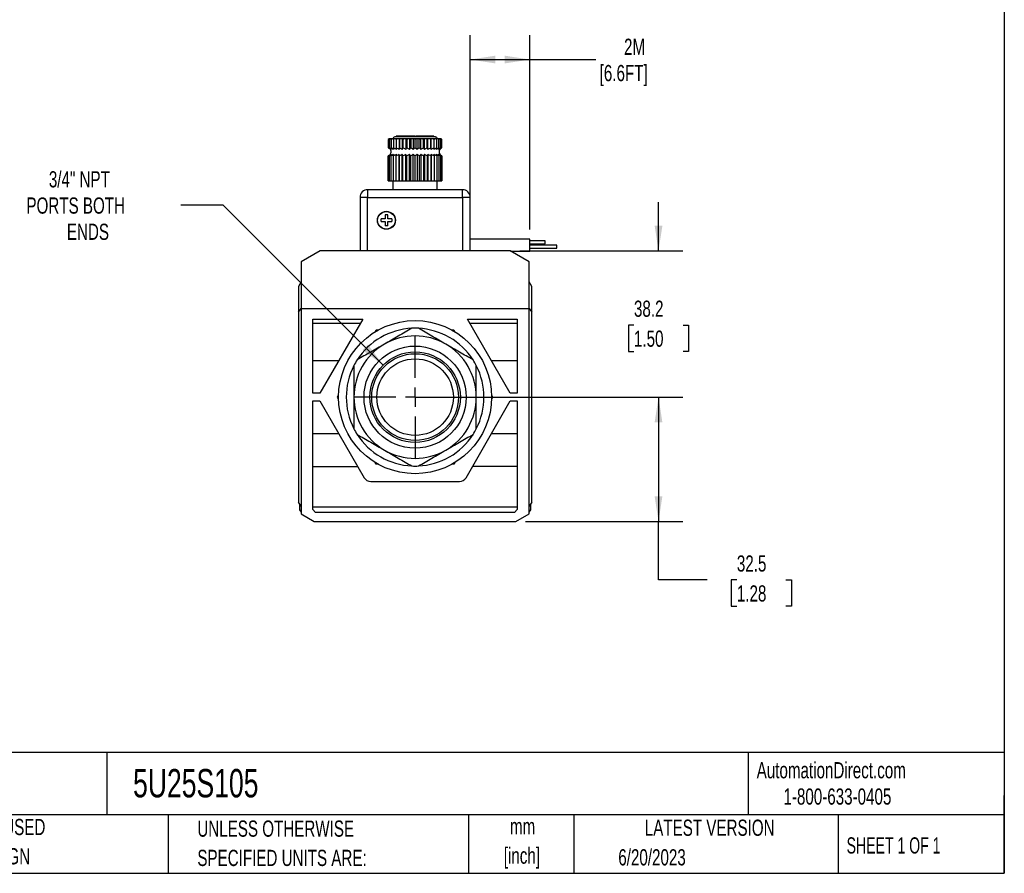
# Model space of a CAD drawing. Header units: millimetres. Extents: x 13 to 546, y 13 to 419.
# Tile 12 of 16: x 289 to 546, y 13 to 236. Entities that reach past the tile are written whole.
import ezdxf

# ---------------------------------------------------------------- set-up
doc = ezdxf.new("R2010")
doc.units = ezdxf.units.MM
doc.header["$LTSCALE"] = 2
doc.linetypes.add('CENTERX2', pattern=[20.32, 12.7, -2.54, 2.54, -2.54])
doc.layers.add('CENTER', color=40, linetype='CENTERX2')
doc.layers.add('DIMENSIONS', color=140, linetype='Continuous', lineweight=25)
doc.layers.add('TEXT', color=140, linetype='Continuous', lineweight=25)
doc.styles.add('SLDTEXTSTYLE0', font='TXT', dxfattribs={"width": 0.7})
doc.styles.add('SLDTEXTSTYLE1', font='TXT', dxfattribs={"width": 0.65})
doc.dimstyles.new('SLDDIMSTYLE0', dxfattribs={"dimtxt": 4.316016, "dimasz": 6.604, "dimexe": 0, "dimexo": 0.0625, "dimgap": 1.079004, "dimtad": 0, "dimtih": 1, "dimtoh": 1, "dimrnd": 1e-09, "dimzin": 12, "dimdsep": 46, "dimtxsty": 'SLDTEXTSTYLE0', "dimsah": 1, "dimcen": 0.09, "dimadec": 0, "dimazin": 3, "dimtfac": 1, "dimtmove": 0, "dimatfit": 0, "dimfxl": 0, "dimfrac": 2, "dimtolj": 1, "dimtzin": 12, "dimarcsym": 0})
doc.dimstyles.new('SLDDIMSTYLE1', dxfattribs={"dimtxt": 4.316016, "dimasz": 6.604, "dimexe": 0, "dimexo": 0.0625, "dimgap": 1.079004, "dimtad": 0, "dimtih": 1, "dimtoh": 1, "dimrnd": 1e-09, "dimzin": 12, "dimdsep": 46, "dimtxsty": 'SLDTEXTSTYLE0', "dimsah": 1, "dimcen": 0.09, "dimadec": 0, "dimazin": 3, "dimtfac": 1, "dimtofl": 0, "dimtmove": 0, "dimatfit": 3, "dimfxl": 0, "dimfrac": 2, "dimtolj": 1, "dimtzin": 12, "dimarcsym": 0})
doc.dimstyles.new('SLDDIMSTYLE4', dxfattribs={"dimtxt": 4.316016, "dimasz": 6.604, "dimexe": 0, "dimexo": 0.0625, "dimgap": 1.079004, "dimtad": 0, "dimtih": 1, "dimtoh": 1, "dimrnd": 1e-09, "dimzin": 12, "dimdsep": 46, "dimtxsty": 'SLDTEXTSTYLE0', "dimsah": 1, "dimcen": 0, "dimadec": 0, "dimazin": 3, "dimtfac": 1, "dimtofl": 0, "dimtmove": 0, "dimatfit": 3, "dimfxl": 0, "dimfrac": 2, "dimtolj": 1, "dimtzin": 12, "dimarcsym": 0})

# ---------------------------------------------------------------- blocks, each defined once
blk = doc.blocks.new('SW_NOTE_0')
at = {"layer": 'TEXT', "color": 0, "char_height": 4.233, "attachment_point": 2, "style": 'SLDTEXTSTYLE0'}
for s, insert in [('mm', (5.69, 5.46)), ('[inch]', (5.52, -2.19))]:
    blk.add_mtext(s, dxfattribs=dict(at, insert=insert))
blk = doc.blocks.new('SW_NOTE_0_1')
at = {"layer": 'TEXT', "color": 0, "char_height": 4.2333, "attachment_point": 1, "style": 'SLDTEXTSTYLE0'}
for s, insert in [('UNLESS OTHERWISE', (0, 5.46)), ('SPECIFIED UNITS ARE:', (0, -2.19))]:
    blk.add_mtext(s, dxfattribs=dict(at, insert=insert))
blk = doc.blocks.new('SW_NOTE_0_5')
at = {"layer": 'TEXT', "color": 0, "char_height": 4.2333, "attachment_point": 1, "style": 'SLDTEXTSTYLE0'}
for s, insert in [('METRIC UNITS USED', (0, 5.46)), ('FOR PART DESIGN', (0, -2.19))]:
    blk.add_mtext(s, dxfattribs=dict(at, insert=insert))
blk = doc.blocks.new('_D_6')
at = {"layer": 'DIMENSIONS'}
for p, q in [((341.98, 187.25), (330.86, 187.25)), ((383.76, 145.46), (341.98, 187.25))]:
    blk.add_line(p, q, dxfattribs=at)
blk.add_solid([(383.76, 145.46), (379.81, 150.85), (378.38, 149.42)], dxfattribs=at)
at = {"layer": 'DIMENSIONS', "char_height": 4.233, "attachment_point": 1, "style": 'SLDTEXTSTYLE0'}
for s, insert in [('3/4" NPT', (296.41, 196.14)), ('PORTS BOTH', (290.55, 189.28)), ('ENDS', (301.12, 182.42))]:
    blk.add_mtext(s, dxfattribs=dict(at, insert=insert))
blk = doc.blocks.new('_D_7')
at = {"layer": 'DIMENSIONS'}
for p, q in [((394.66, 137.11), (462.08, 137.11)), ((455.73, 137.11), (455.73, 104.61)), ((421, 104.61), (462.08, 104.61)), ((455.73, 89.34), (455.73, 104.61)), ((468.43, 89.34), (455.73, 89.34)), ((476.21, 89.34), (474.76, 89.34)), ((474.76, 89.34), (474.76, 82.48)), ((489.04, 89.34), (490.49, 89.34)), ((490.49, 89.34), (490.49, 82.48)), ((474.76, 82.48), (476.21, 82.48)), ((490.49, 82.48), (489.04, 82.48))]:
    blk.add_line(p, q, dxfattribs=at)
for points in [[(455.73, 137.11), (454.72, 130.5), (456.75, 130.5)], [(455.73, 104.61), (456.75, 111.21), (454.72, 111.21)]]:
    blk.add_solid(points, dxfattribs=at)
at = {"layer": 'DIMENSIONS', "char_height": 4.233, "attachment_point": 1, "style": 'SLDTEXTSTYLE0'}
for s, insert in [('32.5', (476.21, 95.76)), ('1.28', (476.21, 87.94))]:
    blk.add_mtext(s, dxfattribs=dict(at, insert=insert))
blk = doc.blocks.new('_D_8')
at = {"layer": 'DIMENSIONS'}
for p, q in [((455.73, 175.31), (455.73, 188.01)), ((419.46, 175.31), (462.08, 175.31)), ((449.32, 155.91), (447.87, 155.91)), ((447.87, 155.91), (447.87, 149.05)), ((462.15, 155.91), (463.6, 155.91)), ((463.6, 155.91), (463.6, 149.05)), ((447.87, 149.05), (449.32, 149.05)), ((463.6, 149.05), (462.15, 149.05)), ((394.66, 137.11), (462.08, 137.11)), ((455.73, 137.11), (455.73, 124.41))]:
    blk.add_line(p, q, dxfattribs=at)
for points in [[(455.73, 175.31), (456.75, 181.91), (454.72, 181.91)], [(455.73, 137.11), (454.72, 130.5), (456.75, 130.5)]]:
    blk.add_solid(points, dxfattribs=at)
at = {"layer": 'DIMENSIONS', "char_height": 4.233, "attachment_point": 1, "style": 'SLDTEXTSTYLE0'}
for s, insert in [('38.2', (449.32, 162.33)), ('1.50', (449.32, 154.51))]:
    blk.add_mtext(s, dxfattribs=dict(at, insert=insert))
blk = doc.blocks.new('_D_9')
at = {"layer": 'DIMENSIONS'}
for p, q in [((406.52, 180.9), (406.52, 231.66)), ((422.12, 180.9), (422.12, 231.66)), ((406.52, 225.31), (422.12, 225.31)), ((422.12, 225.31), (439.39, 225.31))]:
    blk.add_line(p, q, dxfattribs=at)
for points in [[(406.52, 225.31), (413.13, 224.29), (413.13, 226.32)], [(422.12, 225.31), (415.52, 226.32), (415.52, 224.29)]]:
    blk.add_solid(points, dxfattribs=at)
at = {"layer": 'DIMENSIONS', "char_height": 4.233, "attachment_point": 1, "style": 'SLDTEXTSTYLE0'}
for s, insert in [('2M', (446.72, 230.76)), ('[6.6FT]', (440.35, 223.9))]:
    blk.add_mtext(s, dxfattribs=dict(at, insert=insert))
blk = doc.blocks.new('SW_CENTERMARKSYMBOL_2')
at = {"layer": 'CENTER', "color": 0}
for p, q in [((0, 5.08), (0, 15.89)), ((-5.08, 0), (-15.89, 0)), ((0, 0), (-2.54, 0)), ((0, 0), (0, 2.54)), ((0, 0), (0, -2.54)), ((0, 0), (2.54, 0)), ((5.08, 0), (15.89, 0)), ((0, -5.08), (0, -15.89))]:
    blk.add_line(p, q, dxfattribs=at)

msp = doc.modelspace()

# ---------------------------------------------------------------- linework, layer by layer
for p, q in [((385.322, 204.606), (385.122, 204.406)), ((385.122, 204.406), (385.122, 202.249)), ((385.208, 204.406), (385.208, 202.249)), ((385.324, 204.606), (385.322, 204.606)), ((385.38, 204.606), (385.324, 204.606)), ((385.434, 204.606), (385.38, 204.606)), ((385.603, 204.606), (385.434, 204.606)), ((385.464, 204.406), (385.464, 202.249)), ((385.71, 204.606), (385.603, 204.606)), ((385.986, 204.606), (385.71, 204.606)), ((385.885, 204.406), (385.885, 202.249)), ((386.143, 204.606), (385.986, 204.606)), ((386.521, 204.606), (386.143, 204.606)), ((386.458, 204.406), (386.458, 202.249)), ((386.724, 204.606), (386.521, 204.606)), ((387.193, 204.606), (386.724, 204.606)), ((387.164, 205.306), (387.164, 205.106)), ((387.218, 205.306), (387.164, 205.306)), ((387.172, 204.406), (387.172, 202.249)), ((387.437, 204.606), (387.193, 204.606)), ((387.218, 205.306), (387.218, 205.106)), ((387.383, 205.306), (387.218, 205.306)), ((387.383, 205.306), (387.383, 205.106)), ((387.437, 205.306), (387.383, 205.306)), ((387.437, 205.306), (387.437, 205.106)), ((389.411, 205.306), (387.437, 205.306)), ((387.946, 204.606), (387.437, 204.606)), ((387.946, 204.606), (387.946, 201.808)), ((387.986, 204.606), (387.946, 204.606)), ((388.266, 204.606), (387.986, 204.606)), ((388.007, 204.406), (388.007, 202.249)), ((388.762, 204.606), (388.266, 204.606)), ((388.762, 204.606), (388.762, 201.808)), ((388.882, 204.606), (388.762, 204.606)), ((389.189, 204.606), (388.882, 204.606)), ((388.944, 204.406), (388.944, 202.249)), ((389.661, 204.606), (389.189, 204.606)), ((389.411, 205.306), (389.411, 205.106)), ((389.461, 205.306), (389.411, 205.306)), ((389.461, 205.106), (389.461, 205.306)), ((389.478, 205.306), (389.461, 205.306)), ((389.478, 205.306), (389.478, 205.106)), ((390.093, 205.306), (389.478, 205.306)), ((389.661, 204.606), (389.661, 201.808)), ((389.857, 204.606), (389.661, 204.606)), ((390.185, 204.606), (389.857, 204.606)), ((389.958, 204.406), (389.958, 202.249)), ((390.093, 205.306), (390.093, 205.106)), ((390.236, 205.306), (390.093, 205.306)), ((390.621, 204.606), (390.185, 204.606)), ((390.236, 205.306), (390.236, 205.106)), ((390.682, 205.306), (390.236, 205.306)), ((390.621, 204.606), (390.621, 201.808)), ((390.888, 204.606), (390.621, 204.606)), ((390.682, 205.306), (390.682, 205.106)), ((390.938, 205.306), (390.682, 205.306)), ((391.229, 204.606), (390.888, 204.606)), ((390.938, 205.306), (390.938, 205.106)), ((390.941, 205.306), (390.941, 205.106)), ((391.034, 205.306), (390.941, 205.306)), ((391.027, 204.406), (391.027, 202.249)), ((391.034, 205.306), (391.034, 205.106)), ((391.226, 205.306), (391.034, 205.306)), ((391.226, 205.306), (391.226, 205.106)), ((391.412, 205.306), (391.226, 205.306)), ((391.617, 204.606), (391.229, 204.606)), ((391.412, 205.306), (391.412, 205.106)), ((391.744, 205.306), (391.412, 205.306)), ((391.617, 204.606), (391.617, 201.808)), ((391.949, 204.606), (391.617, 204.606)), ((391.744, 205.306), (391.744, 205.106)), ((392.181, 205.306), (391.744, 205.306)), ((392.294, 204.606), (391.949, 204.606)), ((392.122, 202.249), (392.122, 204.406)), ((392.181, 205.306), (392.181, 205.106)), ((392.626, 204.606), (392.294, 204.606)), ((392.353, 205.306), (392.353, 205.106)), ((392.79, 205.306), (392.353, 205.306)), ((392.626, 201.808), (392.626, 204.606)), ((393.014, 204.606), (392.626, 204.606)), ((392.79, 205.306), (392.79, 205.106)), ((393.816, 205.306), (392.79, 205.306)), ((393.356, 204.606), (393.014, 204.606)), ((393.217, 202.249), (393.217, 204.406)), ((393.622, 204.606), (393.356, 204.606)), ((393.622, 201.808), (393.622, 204.606)), ((394.058, 204.606), (393.622, 204.606)), ((393.816, 205.306), (393.816, 205.106)), ((394.567, 205.306), (393.816, 205.306)), ((394.386, 204.606), (394.058, 204.606)), ((394.285, 202.249), (394.285, 204.406)), ((394.582, 204.606), (394.386, 204.606)), ((394.567, 205.306), (394.567, 205.106)), ((395.147, 205.306), (394.567, 205.306)), ((394.582, 201.808), (394.582, 204.606)), ((395.054, 204.606), (394.582, 204.606)), ((395.362, 204.606), (395.054, 204.606)), ((395.147, 205.306), (395.147, 205.106)), ((395.863, 205.306), (395.147, 205.306)), ((395.3, 202.249), (395.3, 204.406)), ((395.481, 204.606), (395.362, 204.606)), ((395.481, 201.808), (395.481, 204.606)), ((395.978, 204.606), (395.481, 204.606)), ((395.863, 205.306), (395.863, 205.106)), ((395.885, 205.306), (395.863, 205.306)), ((395.885, 205.106), (395.885, 205.306)), ((396.372, 205.306), (395.885, 205.306)), ((396.257, 204.606), (395.978, 204.606)), ((396.236, 202.249), (396.236, 204.406)), ((396.297, 204.606), (396.257, 204.606)), ((396.297, 201.808), (396.297, 204.606)), ((396.806, 204.606), (396.297, 204.606)), ((396.372, 205.306), (396.372, 205.106)), ((396.797, 205.306), (396.372, 205.306)), ((396.797, 205.306), (396.797, 205.106)), ((397.029, 205.306), (396.797, 205.306)), ((397.05, 204.606), (396.806, 204.606)), ((397.029, 205.106), (397.029, 205.306)), ((397.52, 204.606), (397.05, 204.606)), ((397.071, 202.249), (397.071, 204.406)), ((397.723, 204.606), (397.52, 204.606)), ((398.1, 204.606), (397.723, 204.606)), ((397.785, 202.249), (397.785, 204.406)), ((398.257, 204.606), (398.1, 204.606)), ((398.533, 204.606), (398.257, 204.606)), ((398.359, 202.249), (398.359, 204.406)), ((398.64, 204.606), (398.533, 204.606)), ((398.809, 204.606), (398.64, 204.606)), ((398.779, 202.249), (398.779, 204.406)), ((398.863, 204.606), (398.809, 204.606)), ((398.919, 204.606), (398.863, 204.606)), ((398.922, 204.606), (398.919, 204.606)), ((399.122, 204.406), (398.922, 204.606)), ((399.035, 202.249), (399.035, 204.406)), ((399.122, 202.249), (399.122, 204.406)), ((385.128, 202.247), (385.161, 202.235)), ((385.122, 193.606), (385.122, 200.163)), ((385.208, 193.606), (385.208, 200.163)), ((385.464, 193.606), (385.464, 200.163)), ((385.885, 193.606), (385.885, 200.163)), ((386.458, 193.606), (386.458, 200.163)), ((387.172, 193.606), (387.172, 200.163)), ((387.946, 193.606), (387.946, 200.604)), ((388.007, 193.606), (388.007, 200.163)), ((388.762, 193.606), (388.762, 200.604)), ((388.944, 193.606), (388.944, 200.163)), ((389.661, 193.606), (389.661, 200.604)), ((389.958, 193.606), (389.958, 200.163)), ((390.621, 193.606), (390.621, 200.604)), ((391.027, 193.606), (391.027, 200.163)), ((391.617, 193.606), (391.617, 200.604)), ((392.122, 193.606), (392.122, 200.163)), ((392.626, 200.604), (392.626, 193.606)), ((393.217, 200.163), (393.217, 193.606)), ((393.622, 200.604), (393.622, 193.606)), ((394.285, 200.163), (394.285, 193.606)), ((394.582, 200.604), (394.582, 193.606)), ((395.3, 200.163), (395.3, 193.606)), ((395.481, 200.604), (395.481, 193.606)), ((396.236, 200.163), (396.236, 193.606)), ((396.297, 200.604), (396.297, 193.606)), ((397.071, 200.163), (397.071, 193.606)), ((397.785, 200.163), (397.785, 193.606)), ((398.359, 200.163), (398.359, 193.606)), ((398.779, 200.163), (398.779, 193.606)), ((399.035, 200.163), (399.035, 193.606)), ((399.115, 200.165), (399.082, 200.178)), ((399.122, 200.163), (399.122, 193.606)), ((385.122, 193.606), (385.208, 193.606)), ((385.208, 193.606), (385.464, 193.606)), ((385.464, 193.606), (385.885, 193.606)), ((385.885, 193.606), (386.458, 193.606)), ((386.322, 193.606), (386.322, 191.306)), ((386.458, 193.606), (387.172, 193.606)), ((387.172, 193.606), (387.946, 193.606)), ((387.946, 193.606), (388.007, 193.606)), ((388.007, 193.606), (388.762, 193.606)), ((388.762, 193.606), (388.944, 193.606)), ((388.944, 193.606), (389.661, 193.606)), ((389.661, 193.606), (389.958, 193.606)), ((389.958, 193.606), (390.621, 193.606)), ((390.621, 193.606), (391.027, 193.606)), ((391.027, 193.606), (391.617, 193.606)), ((391.617, 193.606), (392.122, 193.606)), ((392.122, 193.606), (392.626, 193.606)), ((392.626, 193.606), (393.217, 193.606)), ((393.217, 193.606), (393.622, 193.606)), ((393.622, 193.606), (394.285, 193.606)), ((394.285, 193.606), (394.582, 193.606)), ((394.582, 193.606), (395.3, 193.606)), ((395.3, 193.606), (395.481, 193.606)), ((395.481, 193.606), (396.236, 193.606)), ((396.236, 193.606), (396.297, 193.606)), ((396.297, 193.606), (397.071, 193.606)), ((397.071, 193.606), (397.785, 193.606)), ((397.785, 193.606), (398.359, 193.606)), ((397.922, 191.306), (397.922, 193.606)), ((398.359, 193.606), (398.779, 193.606)), ((398.779, 193.606), (399.035, 193.606)), ((399.035, 193.606), (399.122, 193.606)), ((379.722, 191.306), (379.722, 189.306)), ((404.522, 191.306), (379.722, 191.306)), ((404.522, 189.306), (404.522, 191.306)), ((379.722, 189.306), (377.722, 189.306)), ((377.722, 189.306), (377.722, 175.306)), ((379.722, 175.306), (379.722, 189.306)), ((379.722, 189.306), (404.522, 189.306)), ((406.522, 189.306), (404.522, 189.306)), ((404.522, 189.306), (404.522, 175.306)), ((406.522, 175.306), (406.522, 189.306)), ((384.272, 183.656), (383.222, 183.656)), ((383.222, 182.956), (383.222, 183.656)), ((383.222, 182.956), (384.272, 182.956)), ((384.972, 184.706), (384.272, 184.706)), ((384.272, 184.706), (384.272, 183.656)), ((384.272, 182.956), (384.272, 181.906)), ((384.972, 183.656), (384.972, 184.706)), ((386.022, 183.656), (384.972, 183.656)), ((384.972, 181.906), (384.972, 182.956)), ((384.972, 182.956), (386.022, 182.956)), ((386.022, 183.656), (386.022, 182.956)), ((384.972, 181.906), (384.272, 181.906)), ((422.122, 178.356), (406.522, 178.356)), ((422.122, 176.806), (422.122, 178.356)), ((426.122, 177.956), (422.122, 177.956)), ((426.122, 177.556), (426.122, 177.956)), ((426.122, 177.156), (426.122, 177.556)), ((367.322, 175.306), (362.322, 172.419)), ((416.922, 175.306), (367.322, 175.306)), ((421.922, 172.419), (416.922, 175.306)), ((417.008, 175.256), (422.122, 175.256)), ((422.122, 177.156), (426.122, 177.156)), ((429.122, 176.831), (422.122, 176.831)), ((422.122, 175.256), (422.122, 176.806)), ((422.122, 176.031), (429.122, 176.031)), ((429.122, 176.431), (429.122, 176.831)), ((429.122, 176.031), (429.122, 176.431)), ((362.322, 172.419), (362.322, 160.306)), ((421.922, 160.306), (421.922, 172.419)), ((362.322, 167.267), (361.622, 166.054)), ((422.622, 166.054), (421.922, 167.267)), ((361.622, 166.054), (361.622, 159.268)), ((422.622, 159.268), (422.622, 166.054)), ((361.622, 159.268), (362.322, 160.306)), ((362.322, 160.306), (362.322, 108.646)), ((362.322, 160.306), (421.922, 160.306)), ((421.922, 108.646), (421.922, 160.306)), ((421.922, 160.306), (422.622, 159.268)), ((361.622, 159.268), (361.622, 109.646)), ((365.422, 157.506), (378.438, 157.506)), ((365.422, 138.106), (365.422, 157.506)), ((378.438, 157.506), (367.238, 138.106)), ((405.805, 157.506), (418.822, 157.506)), ((417.005, 138.106), (405.805, 157.506)), ((418.822, 157.506), (418.822, 138.106)), ((422.622, 109.646), (422.622, 159.268)), ((377.771, 156.35), (365.422, 156.35)), ((381.719, 154.188), (381.989, 154.656)), ((381.989, 154.656), (382.53, 154.656)), ((401.713, 154.656), (402.254, 154.656)), ((402.254, 154.656), (402.525, 154.188)), ((418.822, 156.35), (406.472, 156.35)), ((365.422, 146.663), (372.178, 146.663)), ((365.422, 146.656), (372.174, 146.656)), ((412.065, 146.663), (418.822, 146.663)), ((412.069, 146.656), (418.822, 146.656)), ((367.238, 138.106), (365.422, 138.106)), ((371.857, 137.106), (372.127, 137.575)), ((372.127, 136.638), (371.857, 137.106)), ((412.116, 137.575), (412.387, 137.106)), ((412.387, 137.106), (412.116, 136.638)), ((418.822, 138.106), (417.005, 138.106)), ((365.422, 136.106), (367.238, 136.106)), ((365.422, 107.713), (365.422, 136.106)), ((367.238, 136.106), (378.814, 116.056)), ((405.43, 116.056), (417.005, 136.106)), ((417.005, 136.106), (418.822, 136.106)), ((418.822, 136.106), (418.822, 107.713)), ((372.174, 127.556), (365.422, 127.556)), ((372.178, 127.55), (365.422, 127.55)), ((418.822, 127.55), (412.065, 127.55)), ((418.822, 127.556), (412.069, 127.556)), ((365.422, 118.943), (377.147, 118.943)), ((381.989, 119.556), (381.719, 120.025)), ((382.53, 119.556), (381.989, 119.556)), ((402.254, 119.556), (401.713, 119.556)), ((402.525, 120.025), (402.254, 119.556)), ((418.822, 118.943), (407.096, 118.943)), ((380.546, 115.056), (403.697, 115.056)), ((362.322, 108.646), (361.622, 109.646)), ((361.922, 109.181), (361.922, 109.218)), ((361.947, 109.181), (361.922, 109.181)), ((361.922, 109.156), (361.922, 107.679)), ((361.965, 109.156), (361.922, 109.156)), ((362.322, 108.646), (362.322, 106.606)), ((365.422, 108.456), (418.822, 108.456)), ((422.622, 109.646), (421.922, 108.646)), ((421.922, 106.606), (421.922, 108.646)), ((422.278, 109.156), (422.322, 109.156)), ((422.296, 109.181), (422.322, 109.181)), ((422.322, 109.218), (422.322, 109.181)), ((422.322, 107.679), (422.322, 109.156)), ((361.922, 107.679), (362.322, 107.086)), ((362.322, 106.606), (365.786, 104.606)), ((365.422, 107.713), (366.129, 107.006)), ((418.114, 107.006), (366.129, 107.006)), ((418.114, 107.006), (418.822, 107.713)), ((418.457, 104.606), (421.922, 106.606)), ((421.922, 107.086), (422.322, 107.679)), ((365.786, 104.606), (418.457, 104.606))]:
    msp.add_line(p, q)
for centre, radius in [((384.622, 183.306), 2.35), ((384.622, 183.306), 2.3), ((392.122, 137.106), 20), ((392.122, 137.106), 13.35), ((392.122, 137.106), 11.82), ((392.122, 137.106), 11.339), ((392.122, 137.106), 10)]:
    msp.add_circle(centre, radius)
for centre, radius, start, end in [((386.822, 204.606), 0.5, 90, 180), ((397.422, 204.606), 0.5, 0, 90), ((384.772, 201.206), 1.1, 317.18379, 59.09101), ((399.472, 201.206), 1.1, 137.18379, 239.09101), ((379.722, 189.306), 2, 90, 180), ((404.522, 189.306), 2, 0, 90), ((392.122, 137.106), 18, 92.73396, 147.26604), ((392.122, 137.106), 18, 87.26604, 92.73396), ((392.122, 137.106), 18, 32.73396, 87.26604), ((392.122, 137.106), 16, 60, 120), ((392.122, 137.106), 16, 120, 180), ((392.122, 137.106), 16, 0, 60), ((392.122, 137.106), 18, 147.26604, 152.73396), ((392.122, 137.106), 18, 27.26604, 32.73396), ((392.122, 137.106), 18, 152.73396, 207.26604), ((392.122, 137.106), 18, 332.73396, 27.26604), ((392.122, 137.106), 16, 180, 240), ((392.122, 137.106), 16, 300, 0), ((392.122, 137.106), 18, 207.26604, 212.73396), ((392.122, 137.106), 18, 327.26604, 332.73396), ((392.122, 137.106), 18, 212.73396, 267.26604), ((392.122, 137.106), 18, 272.73396, 327.26604), ((392.122, 137.106), 16, 240, 300), ((392.122, 137.106), 18, 267.26604, 272.73396), ((380.546, 117.056), 2, 210, 270), ((403.697, 117.056), 2, 270, 330)]:
    msp.add_arc(centre, radius, start, end)
for points in [[(385.324, 204.606), (385.256, 204.54), (385.189, 204.473), (385.122, 204.406)], [(385.434, 204.606), (385.359, 204.54), (385.283, 204.473), (385.208, 204.406)], [(385.208, 204.406), (385.265, 204.473), (385.323, 204.54), (385.38, 204.606)], [(385.71, 204.606), (385.628, 204.54), (385.546, 204.473), (385.464, 204.406)], [(385.464, 204.406), (385.51, 204.473), (385.557, 204.54), (385.603, 204.606)], [(386.143, 204.606), (386.057, 204.54), (385.97, 204.473), (385.885, 204.406)], [(385.885, 204.406), (385.918, 204.473), (385.952, 204.54), (385.986, 204.606)], [(386.724, 204.606), (386.635, 204.54), (386.546, 204.473), (386.458, 204.406)], [(386.458, 204.406), (386.479, 204.473), (386.5, 204.54), (386.521, 204.606)], [(387.437, 204.606), (387.348, 204.54), (387.26, 204.473), (387.172, 204.406)], [(387.172, 204.406), (387.179, 204.473), (387.186, 204.54), (387.193, 204.606)], [(388.007, 204.406), (388, 204.473), (387.993, 204.54), (387.986, 204.606)], [(388.266, 204.606), (388.179, 204.54), (388.093, 204.473), (388.007, 204.406)], [(388.944, 204.406), (388.923, 204.473), (388.902, 204.54), (388.882, 204.606)], [(389.189, 204.606), (389.107, 204.54), (389.025, 204.473), (388.944, 204.406)], [(389.958, 204.406), (389.925, 204.473), (389.891, 204.54), (389.857, 204.606)], [(389.958, 204.406), (390.034, 204.473), (390.109, 204.54), (390.185, 204.606)], [(391.027, 204.406), (390.98, 204.473), (390.934, 204.54), (390.888, 204.606)], [(391.229, 204.606), (391.161, 204.54), (391.094, 204.473), (391.027, 204.406)], [(392.122, 204.406), (392.064, 204.473), (392.007, 204.54), (391.949, 204.606)], [(392.122, 204.406), (392.179, 204.473), (392.236, 204.54), (392.294, 204.606)], [(393.014, 204.606), (393.082, 204.54), (393.149, 204.473), (393.217, 204.406)], [(393.356, 204.606), (393.309, 204.54), (393.263, 204.473), (393.217, 204.406)], [(394.285, 204.406), (394.209, 204.473), (394.134, 204.54), (394.058, 204.606)], [(394.386, 204.606), (394.352, 204.54), (394.318, 204.473), (394.285, 204.406)], [(395.3, 204.406), (395.218, 204.473), (395.136, 204.54), (395.054, 204.606)], [(395.362, 204.606), (395.341, 204.54), (395.32, 204.473), (395.3, 204.406)], [(396.236, 204.406), (396.15, 204.473), (396.064, 204.54), (395.978, 204.606)], [(396.257, 204.606), (396.25, 204.54), (396.243, 204.473), (396.236, 204.406)], [(397.071, 204.406), (396.983, 204.473), (396.895, 204.54), (396.806, 204.606)], [(397.05, 204.606), (397.057, 204.54), (397.064, 204.473), (397.071, 204.406)], [(397.785, 204.406), (397.697, 204.473), (397.608, 204.54), (397.52, 204.606)], [(397.723, 204.606), (397.743, 204.54), (397.764, 204.473), (397.785, 204.406)], [(398.359, 204.406), (398.273, 204.473), (398.187, 204.54), (398.1, 204.606)], [(398.257, 204.606), (398.291, 204.54), (398.325, 204.473), (398.359, 204.406)], [(398.779, 204.406), (398.697, 204.473), (398.616, 204.54), (398.533, 204.606)], [(398.64, 204.606), (398.687, 204.54), (398.733, 204.473), (398.779, 204.406)], [(399.035, 204.406), (398.96, 204.473), (398.885, 204.54), (398.809, 204.606)], [(398.863, 204.606), (398.921, 204.54), (398.978, 204.473), (399.035, 204.406)], [(399.122, 204.406), (399.054, 204.473), (398.987, 204.54), (398.919, 204.606)]]:
    msp.add_open_spline(points, degree=3)
for points, knots in [([(393.759, 205.106), (393.423, 205.106), (392.751, 205.106), (391.702, 205.106), (390.674, 205.106), (389.7, 205.106), (388.82, 205.106), (388.066, 205.106), (387.467, 205.106), (387.054, 205.106), (386.837, 205.106), (386.844, 205.106), (386.846, 205.106)], [0, 0, 0, 0, 0.1041594, 0.20833, 0.3124932, 0.416658, 0.5208216, 0.6249793, 0.7291402, 0.8333186, 0.937497, 1, 1, 1, 1]), ([(397.4, 205.106), (397.406, 205.106), (397.431, 205.106), (397.261, 205.106), (396.88, 205.106), (396.381, 205.106), (395.901, 205.106), (395.384, 205.106), (394.684, 205.106), (394.061, 205.106), (393.759, 205.106)], [0, 0, 0, 0, 0.0499329, 0.2106986, 0.3748759, 0.5390533, 0.6194997, 0.7000254, 0.8543741, 1, 1, 1, 1]), ([(385.122, 202.249), (385.233, 202.211), (385.34, 202.157), (385.54, 202.011), (385.634, 201.92), (385.712, 201.808)], [0, 0, 0, 0, 0.5, 0.5, 1, 1, 1, 1]), ([(385.712, 201.808), (385.645, 201.92), (385.567, 202.009), (385.396, 202.156), (385.303, 202.211), (385.208, 202.249)], [0, 0, 0, 0, 0.5, 0.5, 1, 1, 1, 1]), ([(385.208, 202.249), (385.333, 202.211), (385.452, 202.157), (385.677, 202.011), (385.782, 201.92), (385.87, 201.808)], [0, 0, 0, 0, 0.5, 0.5, 1, 1, 1, 1]), ([(385.87, 201.808), (385.816, 201.92), (385.753, 202.009), (385.616, 202.156), (385.541, 202.211), (385.464, 202.249)], [0, 0, 0, 0, 0.5, 0.5, 1, 1, 1, 1]), ([(385.464, 202.249), (385.6, 202.211), (385.729, 202.157), (385.973, 202.011), (386.086, 201.92), (386.182, 201.808)], [0, 0, 0, 0, 0.5, 0.5, 1, 1, 1, 1]), ([(386.182, 201.808), (386.142, 201.92), (386.096, 202.009), (385.995, 202.156), (385.941, 202.211), (385.885, 202.249)], [0, 0, 0, 0, 0.5, 0.5, 1, 1, 1, 1]), ([(385.885, 202.249), (386.028, 202.211), (386.164, 202.157), (386.42, 202.011), (386.539, 201.92), (386.64, 201.808)], [0, 0, 0, 0, 0.5, 0.5, 1, 1, 1, 1]), ([(386.64, 201.808), (386.616, 201.92), (386.588, 202.009), (386.526, 202.156), (386.493, 202.211), (386.458, 202.249)], [0, 0, 0, 0, 0.5, 0.5, 1, 1, 1, 1]), ([(386.458, 202.249), (386.605, 202.211), (386.744, 202.157), (387.007, 202.011), (387.13, 201.92), (387.233, 201.808)], [0, 0, 0, 0, 0.5, 0.5, 1, 1, 1, 1]), ([(387.233, 201.808), (387.225, 201.92), (387.215, 202.009), (387.195, 202.156), (387.183, 202.211), (387.172, 202.249)], [0, 0, 0, 0, 0.5, 0.5, 1, 1, 1, 1]), ([(387.172, 202.249), (387.318, 202.211), (387.458, 202.157), (387.721, 202.011), (387.843, 201.92), (387.946, 201.808)], [0, 0, 0, 0, 0.5, 0.5, 1, 1, 1, 1]), ([(387.946, 201.808), (387.954, 201.92), (387.964, 202.009), (387.984, 202.156), (387.996, 202.211), (388.007, 202.249)], [0, 0, 0, 0, 0.5, 0.5, 1, 1, 1, 1]), ([(388.007, 202.249), (388.15, 202.211), (388.286, 202.157), (388.542, 202.011), (388.662, 201.92), (388.762, 201.808)], [0, 0, 0, 0, 0.5, 0.5, 1, 1, 1, 1]), ([(388.762, 201.808), (388.787, 201.92), (388.815, 202.009), (388.876, 202.156), (388.909, 202.211), (388.944, 202.249)], [0, 0, 0, 0, 0.5, 0.5, 1, 1, 1, 1]), ([(388.944, 202.249), (389.08, 202.211), (389.209, 202.157), (389.452, 202.011), (389.566, 201.92), (389.661, 201.808)], [0, 0, 0, 0, 0.5, 0.5, 1, 1, 1, 1]), ([(389.661, 201.808), (389.701, 201.92), (389.747, 202.009), (389.848, 202.156), (389.902, 202.211), (389.958, 202.249)], [0, 0, 0, 0, 0.5, 0.5, 1, 1, 1, 1]), ([(389.958, 202.249), (390.084, 202.211), (390.203, 202.157), (390.428, 202.011), (390.533, 201.92), (390.621, 201.808)], [0, 0, 0, 0, 0.5, 0.5, 1, 1, 1, 1]), ([(390.621, 201.808), (390.675, 201.92), (390.738, 202.009), (390.875, 202.156), (390.95, 202.211), (391.027, 202.249)], [0, 0, 0, 0, 0.5, 0.5, 1, 1, 1, 1]), ([(391.027, 202.249), (391.138, 202.211), (391.245, 202.157), (391.445, 202.011), (391.539, 201.92), (391.617, 201.808)], [0, 0, 0, 0, 0.5, 0.5, 1, 1, 1, 1]), ([(391.617, 201.808), (391.684, 201.92), (391.762, 202.009), (391.933, 202.156), (392.026, 202.211), (392.122, 202.249)], [0, 0, 0, 0, 0.5, 0.5, 1, 1, 1, 1]), ([(392.122, 202.249), (392.217, 202.211), (392.308, 202.157), (392.479, 202.011), (392.559, 201.92), (392.626, 201.808)], [0, 0, 0, 0, 0.5, 0.5, 1, 1, 1, 1]), ([(392.626, 201.808), (392.705, 201.92), (392.796, 202.009), (392.996, 202.156), (393.105, 202.211), (393.217, 202.249)], [0, 0, 0, 0, 0.5, 0.5, 1, 1, 1, 1]), ([(393.217, 202.249), (393.293, 202.211), (393.367, 202.157), (393.504, 202.011), (393.568, 201.92), (393.622, 201.808)], [0, 0, 0, 0, 0.5, 0.5, 1, 1, 1, 1]), ([(393.622, 201.808), (393.711, 201.92), (393.813, 202.009), (394.037, 202.156), (394.159, 202.211), (394.285, 202.249)], [0, 0, 0, 0, 0.5, 0.5, 1, 1, 1, 1]), ([(394.285, 202.249), (394.341, 202.211), (394.394, 202.157), (394.495, 202.011), (394.542, 201.92), (394.582, 201.808)], [0, 0, 0, 0, 0.5, 0.5, 1, 1, 1, 1]), ([(394.582, 201.808), (394.678, 201.92), (394.789, 202.009), (395.032, 202.156), (395.163, 202.211), (395.3, 202.249)], [0, 0, 0, 0, 0.5, 0.5, 1, 1, 1, 1]), ([(395.3, 202.249), (395.334, 202.211), (395.366, 202.157), (395.428, 202.011), (395.457, 201.92), (395.481, 201.808)], [0, 0, 0, 0, 0.5, 0.5, 1, 1, 1, 1]), ([(395.481, 201.808), (395.582, 201.92), (395.698, 202.009), (395.954, 202.156), (396.093, 202.211), (396.236, 202.249)], [0, 0, 0, 0, 0.5, 0.5, 1, 1, 1, 1]), ([(396.236, 202.249), (396.248, 202.211), (396.259, 202.157), (396.279, 202.011), (396.289, 201.92), (396.297, 201.808)], [0, 0, 0, 0, 0.5, 0.5, 1, 1, 1, 1]), ([(396.297, 201.808), (396.4, 201.92), (396.52, 202.009), (396.782, 202.156), (396.925, 202.211), (397.071, 202.249)], [0, 0, 0, 0, 0.5, 0.5, 1, 1, 1, 1]), ([(397.071, 202.249), (397.06, 202.211), (397.049, 202.157), (397.028, 202.011), (397.018, 201.92), (397.01, 201.808)], [0, 0, 0, 0, 0.5, 0.5, 1, 1, 1, 1]), ([(397.01, 201.808), (397.114, 201.92), (397.233, 202.009), (397.496, 202.156), (397.638, 202.211), (397.785, 202.249)], [0, 0, 0, 0, 0.5, 0.5, 1, 1, 1, 1]), ([(397.785, 202.249), (397.75, 202.211), (397.718, 202.157), (397.656, 202.011), (397.628, 201.92), (397.603, 201.808)], [0, 0, 0, 0, 0.5, 0.5, 1, 1, 1, 1]), ([(397.603, 201.808), (397.704, 201.92), (397.821, 202.009), (398.077, 202.156), (398.215, 202.211), (398.359, 202.249)], [0, 0, 0, 0, 0.5, 0.5, 1, 1, 1, 1]), ([(398.359, 202.249), (398.302, 202.211), (398.249, 202.157), (398.148, 202.011), (398.101, 201.92), (398.061, 201.808)], [0, 0, 0, 0, 0.5, 0.5, 1, 1, 1, 1]), ([(398.061, 201.808), (398.157, 201.92), (398.268, 202.009), (398.511, 202.156), (398.643, 202.211), (398.779, 202.249)], [0, 0, 0, 0, 0.5, 0.5, 1, 1, 1, 1]), ([(398.779, 202.249), (398.702, 202.211), (398.629, 202.157), (398.491, 202.011), (398.427, 201.92), (398.373, 201.808)], [0, 0, 0, 0, 0.5, 0.5, 1, 1, 1, 1]), ([(398.373, 201.808), (398.462, 201.92), (398.564, 202.009), (398.788, 202.156), (398.91, 202.211), (399.035, 202.249)], [0, 0, 0, 0, 0.5, 0.5, 1, 1, 1, 1]), ([(399.035, 202.249), (398.94, 202.211), (398.849, 202.157), (398.678, 202.011), (398.598, 201.92), (398.531, 201.808)], [0, 0, 0, 0, 0.5, 0.5, 1, 1, 1, 1]), ([(398.531, 201.808), (398.61, 201.92), (398.701, 202.009), (398.901, 202.156), (399.01, 202.211), (399.122, 202.249)], [0, 0, 0, 0, 0.5, 0.5, 1, 1, 1, 1]), ([(385.712, 200.604), (385.633, 200.492), (385.542, 200.403), (385.342, 200.257), (385.234, 200.201), (385.122, 200.163)], [0, 0, 0, 0, 0.5, 0.5, 1, 1, 1, 1]), ([(385.87, 200.604), (385.782, 200.492), (385.679, 200.403), (385.455, 200.257), (385.333, 200.201), (385.208, 200.163)], [0, 0, 0, 0, 0.5, 0.5, 1, 1, 1, 1]), ([(385.208, 200.163), (385.303, 200.201), (385.394, 200.255), (385.565, 200.401), (385.645, 200.493), (385.712, 200.604)], [0, 0, 0, 0, 0.5, 0.5, 1, 1, 1, 1]), ([(386.182, 200.604), (386.086, 200.492), (385.975, 200.403), (385.732, 200.257), (385.6, 200.201), (385.464, 200.163)], [0, 0, 0, 0, 0.5, 0.5, 1, 1, 1, 1]), ([(385.464, 200.163), (385.541, 200.201), (385.614, 200.255), (385.752, 200.401), (385.816, 200.493), (385.87, 200.604)], [0, 0, 0, 0, 0.5, 0.5, 1, 1, 1, 1]), ([(386.64, 200.604), (386.539, 200.492), (386.422, 200.403), (386.166, 200.257), (386.028, 200.201), (385.885, 200.163)], [0, 0, 0, 0, 0.5, 0.5, 1, 1, 1, 1]), ([(385.885, 200.163), (385.941, 200.201), (385.994, 200.255), (386.095, 200.401), (386.142, 200.493), (386.182, 200.604)], [0, 0, 0, 0, 0.5, 0.5, 1, 1, 1, 1]), ([(387.233, 200.604), (387.129, 200.492), (387.01, 200.403), (386.748, 200.257), (386.605, 200.201), (386.458, 200.163)], [0, 0, 0, 0, 0.5, 0.5, 1, 1, 1, 1]), ([(386.458, 200.163), (386.493, 200.201), (386.525, 200.255), (386.587, 200.401), (386.616, 200.493), (386.64, 200.604)], [0, 0, 0, 0, 0.5, 0.5, 1, 1, 1, 1]), ([(387.946, 200.604), (387.843, 200.492), (387.723, 200.403), (387.461, 200.257), (387.319, 200.201), (387.172, 200.163)], [0, 0, 0, 0, 0.5, 0.5, 1, 1, 1, 1]), ([(387.172, 200.163), (387.183, 200.201), (387.194, 200.255), (387.215, 200.401), (387.225, 200.493), (387.233, 200.604)], [0, 0, 0, 0, 0.5, 0.5, 1, 1, 1, 1]), ([(388.007, 200.163), (387.996, 200.201), (387.985, 200.255), (387.964, 200.401), (387.954, 200.493), (387.946, 200.604)], [0, 0, 0, 0, 0.5, 0.5, 1, 1, 1, 1]), ([(388.762, 200.604), (388.662, 200.492), (388.545, 200.403), (388.289, 200.257), (388.15, 200.201), (388.007, 200.163)], [0, 0, 0, 0, 0.5, 0.5, 1, 1, 1, 1]), ([(388.944, 200.163), (388.909, 200.201), (388.877, 200.255), (388.815, 200.401), (388.786, 200.493), (388.762, 200.604)], [0, 0, 0, 0, 0.5, 0.5, 1, 1, 1, 1]), ([(389.661, 200.604), (389.565, 200.492), (389.455, 200.403), (389.212, 200.257), (389.08, 200.201), (388.944, 200.163)], [0, 0, 0, 0, 0.5, 0.5, 1, 1, 1, 1]), ([(389.958, 200.163), (389.902, 200.201), (389.849, 200.255), (389.748, 200.401), (389.701, 200.493), (389.661, 200.604)], [0, 0, 0, 0, 0.5, 0.5, 1, 1, 1, 1]), ([(390.621, 200.604), (390.532, 200.492), (390.43, 200.403), (390.206, 200.257), (390.084, 200.201), (389.958, 200.163)], [0, 0, 0, 0, 0.5, 0.5, 1, 1, 1, 1]), ([(391.027, 200.163), (390.95, 200.201), (390.877, 200.255), (390.739, 200.401), (390.675, 200.493), (390.621, 200.604)], [0, 0, 0, 0, 0.5, 0.5, 1, 1, 1, 1]), ([(391.617, 200.604), (391.538, 200.492), (391.447, 200.403), (391.247, 200.257), (391.139, 200.201), (391.027, 200.163)], [0, 0, 0, 0, 0.5, 0.5, 1, 1, 1, 1]), ([(392.122, 200.163), (392.026, 200.201), (391.935, 200.255), (391.764, 200.401), (391.684, 200.493), (391.617, 200.604)], [0, 0, 0, 0, 0.5, 0.5, 1, 1, 1, 1]), ([(392.626, 200.604), (392.559, 200.492), (392.481, 200.403), (392.31, 200.257), (392.217, 200.201), (392.122, 200.163)], [0, 0, 0, 0, 0.5, 0.5, 1, 1, 1, 1]), ([(393.217, 200.163), (393.105, 200.201), (392.998, 200.255), (392.798, 200.401), (392.705, 200.493), (392.626, 200.604)], [0, 0, 0, 0, 0.5, 0.5, 1, 1, 1, 1]), ([(393.622, 200.604), (393.568, 200.492), (393.506, 200.403), (393.368, 200.257), (393.294, 200.201), (393.217, 200.163)], [0, 0, 0, 0, 0.5, 0.5, 1, 1, 1, 1]), ([(394.285, 200.163), (394.159, 200.201), (394.04, 200.255), (393.815, 200.401), (393.711, 200.493), (393.622, 200.604)], [0, 0, 0, 0, 0.5, 0.5, 1, 1, 1, 1]), ([(394.582, 200.604), (394.542, 200.492), (394.496, 200.403), (394.396, 200.257), (394.341, 200.201), (394.285, 200.163)], [0, 0, 0, 0, 0.5, 0.5, 1, 1, 1, 1]), ([(395.3, 200.163), (395.164, 200.201), (395.034, 200.255), (394.791, 200.401), (394.677, 200.493), (394.582, 200.604)], [0, 0, 0, 0, 0.5, 0.5, 1, 1, 1, 1]), ([(395.481, 200.604), (395.457, 200.492), (395.429, 200.403), (395.367, 200.257), (395.334, 200.201), (395.3, 200.163)], [0, 0, 0, 0, 0.5, 0.5, 1, 1, 1, 1]), ([(396.236, 200.163), (396.093, 200.201), (395.957, 200.255), (395.701, 200.401), (395.581, 200.493), (395.481, 200.604)], [0, 0, 0, 0, 0.5, 0.5, 1, 1, 1, 1]), ([(396.297, 200.604), (396.289, 200.492), (396.279, 200.403), (396.259, 200.257), (396.248, 200.201), (396.236, 200.163)], [0, 0, 0, 0, 0.5, 0.5, 1, 1, 1, 1]), ([(397.071, 200.163), (396.925, 200.201), (396.785, 200.255), (396.522, 200.401), (396.4, 200.493), (396.297, 200.604)], [0, 0, 0, 0, 0.5, 0.5, 1, 1, 1, 1]), ([(397.785, 200.163), (397.638, 200.201), (397.499, 200.255), (397.236, 200.401), (397.113, 200.493), (397.01, 200.604)], [0, 0, 0, 0, 0.5, 0.5, 1, 1, 1, 1]), ([(397.01, 200.604), (397.019, 200.492), (397.028, 200.403), (397.049, 200.257), (397.06, 200.201), (397.071, 200.163)], [0, 0, 0, 0, 0.5, 0.5, 1, 1, 1, 1]), ([(398.359, 200.163), (398.216, 200.201), (398.08, 200.255), (397.823, 200.401), (397.704, 200.493), (397.603, 200.604)], [0, 0, 0, 0, 0.5, 0.5, 1, 1, 1, 1]), ([(397.603, 200.604), (397.628, 200.492), (397.656, 200.403), (397.717, 200.257), (397.75, 200.201), (397.785, 200.163)], [0, 0, 0, 0, 0.5, 0.5, 1, 1, 1, 1]), ([(398.779, 200.163), (398.643, 200.201), (398.514, 200.255), (398.27, 200.401), (398.157, 200.493), (398.061, 200.604)], [0, 0, 0, 0, 0.5, 0.5, 1, 1, 1, 1]), ([(398.061, 200.604), (398.101, 200.492), (398.147, 200.403), (398.248, 200.257), (398.302, 200.201), (398.359, 200.163)], [0, 0, 0, 0, 0.5, 0.5, 1, 1, 1, 1]), ([(399.035, 200.163), (398.91, 200.201), (398.791, 200.255), (398.566, 200.401), (398.461, 200.493), (398.373, 200.604)], [0, 0, 0, 0, 0.5, 0.5, 1, 1, 1, 1]), ([(398.373, 200.604), (398.427, 200.492), (398.49, 200.403), (398.627, 200.257), (398.702, 200.201), (398.779, 200.163)], [0, 0, 0, 0, 0.5, 0.5, 1, 1, 1, 1]), ([(399.122, 200.163), (399.01, 200.201), (398.903, 200.255), (398.703, 200.401), (398.61, 200.493), (398.531, 200.604)], [0, 0, 0, 0, 0.5, 0.5, 1, 1, 1, 1]), ([(398.531, 200.604), (398.598, 200.492), (398.676, 200.403), (398.847, 200.257), (398.94, 200.201), (399.035, 200.163)], [0, 0, 0, 0, 0.5, 0.5, 1, 1, 1, 1]), ([(391.263, 155.086), (390.093, 154.41), (388.914, 153.73), (386.536, 152.356), (385.335, 151.663), (384.122, 150.963)], [0, 0, 0, 0, 0.5, 0.5, 1, 1, 1, 1]), ([(400.122, 150.963), (398.908, 151.663), (397.707, 152.356), (395.329, 153.73), (394.15, 154.41), (392.98, 155.086)], [0, 0, 0, 0, 0.5, 0.5, 1, 1, 1, 1]), ([(384.122, 150.963), (382.908, 150.262), (381.707, 149.569), (379.329, 148.195), (378.15, 147.515), (376.98, 146.839)], [0, 0, 0, 0, 0.5, 0.5, 1, 1, 1, 1]), ([(407.263, 146.839), (406.093, 147.515), (404.914, 148.195), (402.536, 149.569), (401.335, 150.262), (400.122, 150.963)], [0, 0, 0, 0, 0.5, 0.5, 1, 1, 1, 1]), ([(376.122, 145.352), (376.122, 144.001), (376.122, 142.64), (376.122, 139.894), (376.122, 138.507), (376.122, 137.106)], [0, 0, 0, 0, 0.5, 0.5, 1, 1, 1, 1]), ([(408.122, 137.106), (408.122, 138.507), (408.122, 139.894), (408.122, 142.64), (408.122, 144.001), (408.122, 145.352)], [0, 0, 0, 0, 0.5, 0.5, 1, 1, 1, 1]), ([(376.122, 137.106), (376.122, 135.705), (376.122, 134.319), (376.122, 131.572), (376.122, 130.211), (376.122, 128.86)], [0, 0, 0, 0, 0.5, 0.5, 1, 1, 1, 1]), ([(408.122, 128.86), (408.122, 130.211), (408.122, 131.572), (408.122, 134.319), (408.122, 135.705), (408.122, 137.106)], [0, 0, 0, 0, 0.5, 0.5, 1, 1, 1, 1]), ([(376.98, 127.373), (378.15, 126.697), (379.329, 126.017), (381.707, 124.643), (382.908, 123.95), (384.122, 123.25)], [0, 0, 0, 0, 0.5, 0.5, 1, 1, 1, 1]), ([(400.122, 123.25), (401.335, 123.95), (402.536, 124.643), (404.914, 126.017), (406.093, 126.697), (407.263, 127.373)], [0, 0, 0, 0, 0.5, 0.5, 1, 1, 1, 1]), ([(384.122, 123.25), (385.335, 122.549), (386.536, 121.856), (388.914, 120.483), (390.093, 119.802), (391.263, 119.127)], [0, 0, 0, 0, 0.5, 0.5, 1, 1, 1, 1]), ([(392.98, 119.127), (394.15, 119.802), (395.329, 120.483), (397.707, 121.856), (398.908, 122.549), (400.122, 123.25)], [0, 0, 0, 0, 0.5, 0.5, 1, 1, 1, 1])]:
    msp.add_open_spline(points, degree=3, knots=knots)
at = {"layer": 'TEXT'}
for p, q in [((546.1, 419.1), (546.1, 12.7)), ((546.1, 44.252), (12.7, 44.252)), ((311.518, 44.252), (311.518, 27.94)), ((479.151, 44.252), (479.151, 27.94)), ((546.1, 12.7), (546.1, 33.02)), ((546.1, 27.94), (12.7, 27.94)), ((327.56, 27.94), (327.56, 12.7)), ((406.049, 27.94), (406.049, 12.7)), ((433.624, 27.94), (433.624, 12.7)), ((502.697, 27.94), (502.697, 12.7)), ((12.7, 12.7), (546.1, 12.7))]:
    msp.add_line(p, q, dxfattribs=at)

# ---------------------------------------------------------------- block references
at = {"layer": 'CENTER'}
msp.add_blockref('SW_CENTERMARKSYMBOL_2', (392.122, 137.106), dxfattribs=at)
at = {"layer": 'TEXT'}
for name, p in [('SW_NOTE_0_5', (255.209, 21.454)), ('SW_NOTE_0_1', (335.216, 21.031)), ('SW_NOTE_0', (414.509, 21.624))]:
    msp.add_blockref(name, p, dxfattribs=at)

# ---------------------------------------------------------------- texts
for s, insert, char_height, attachment_point, style in [('AutomationDirect.com', (481.39, 41.753), 4.23333, 1, 'SLDTEXTSTYLE0'), ('5U25S105', (318.415, 39.949), 7.4083, 1, 'SLDTEXTSTYLE0'), ('1-800-633-0405', (488.383, 34.874), 4.23333, 1, 'SLDTEXTSTYLE0'), ('LATEST VERSION', (469.104, 26.728), 4.23333, 2, 'SLDTEXTSTYLE0'), ('SHEET 1 OF 1', (504.883, 22.103), 4.23333, 1, 'SLDTEXTSTYLE1'), ('6/20/2023', (445.226, 18.997), 4.2333, 1, 'SLDTEXTSTYLE0')]:
    msp.add_mtext(s, dxfattribs=dict(at, insert=insert, char_height=char_height, attachment_point=attachment_point, style=style))

# ---------------------------------------------------------------- dimensions: what is measured, and where the dimension line sits
at = {"layer": 'DIMENSIONS'}
dim = msp.add_linear_dim(base=(406.522, 225.306), p1=(422.122, 178.356), p2=(406.522, 178.356), text='2M\\P[6.6FT]', dimstyle='SLDDIMSTYLE1', dxfattribs=at)
dim.commit()
dim.dimension.update_dxf_attribs({"geometry": '_D_9', "text_midpoint": (450.897, 225.306), "dimtype": 160})
dim = msp.add_diameter_dim_2p(p1=(400.48, 128.748), p2=(383.764, 145.464), text='3/4" NPT\\PPORTS BOTH\\PENDS', dimstyle='SLDDIMSTYLE4', override={"dimpost": '<>'}, dxfattribs=at)
dim.commit()
dim.dimension.update_dxf_attribs({"geometry": '_D_6', "text_midpoint": (309.122, 187.251), "dimtype": 163})
for base, p2, dimstyle, picture, middle in [((455.734, 175.306), (416.922, 175.306), 'SLDDIMSTYLE0', '_D_8', (455.734, 155.91)), ((455.734, 104.606), (418.457, 104.606), 'SLDDIMSTYLE1', '_D_7', (455.734, 89.339))]:
    dim = msp.add_linear_dim(base=base, p1=(392.122, 137.106), p2=p2, angle=90, dimstyle=dimstyle, dxfattribs=at)
    dim.commit()
    dim.dimension.update_dxf_attribs({"geometry": picture, "text_midpoint": middle, "dimtype": 160})

doc.saveas('drawing.dxf')
